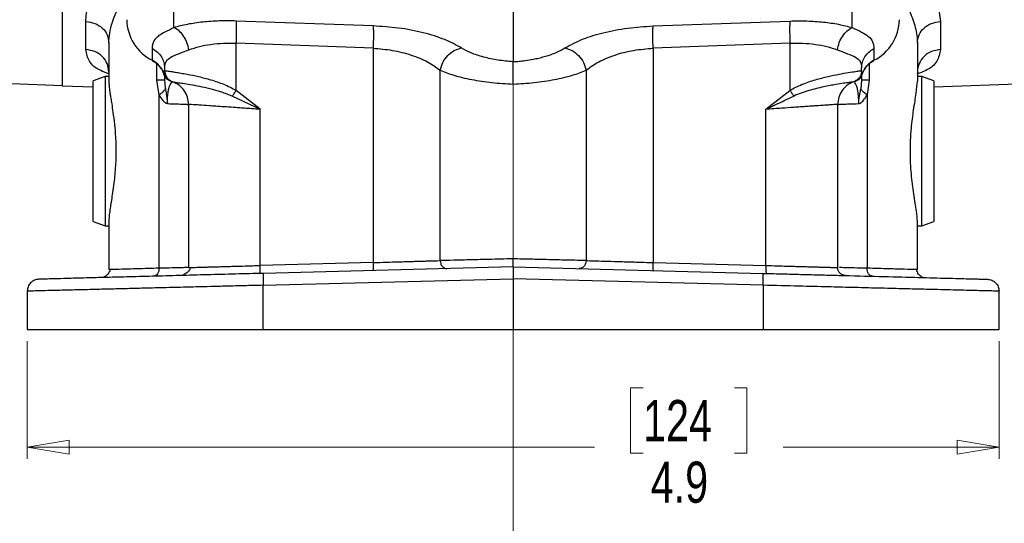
# Model space of a CAD drawing. Header units: inches. Extents: x 0.6 to 16.3, y 0.2 to 11.5.
# Tile 3 of 20: x 3 to 6.3, y 4 to 5.7. Entities that reach past the tile are written whole.
import ezdxf

# ---------------------------------------------------------------- set-up
doc = ezdxf.new("R2010")
doc.units = ezdxf.units.IN
doc.header["$MEASUREMENT"] = 0
doc.linetypes.add('CENTERX2', pattern=[0.8, 0.5, -0.1, 0.1, -0.1])
doc.styles.add('SLDTEXTSTYLE0', font='TXT', dxfattribs={"width": 0.75})
doc.dimstyles.new('SLDDIMSTYLE1', dxfattribs={"dimtxt": 0.137795, "dimasz": 0.14, "dimexe": 0, "dimexo": 0.0625, "dimgap": 0.034449, "dimtad": 0, "dimdec": 1, "dimlfac": 1.5, "dimrnd": 1e-09, "dimzin": 12, "dimdsep": 46, "dimtxsty": 'SLDTEXTSTYLE0', "dimblk1": 'CLOSED', "dimblk2": 'CLOSED', "dimsah": 1, "dimcen": 0.09, "dimadec": 0, "dimazin": 3, "dimtfac": 1, "dimtdec": 1, "dimtofl": 0, "dimtmove": 0, "dimatfit": 3, "dimldrblk": 'CLOSED', "dimfxl": 0, "dimfrac": 2, "dimtolj": 1, "dimtzin": 12, "dimarcsym": 0})

# ---------------------------------------------------------------- blocks, each defined once
blk = doc.blocks.new('_Closed')
at = {"color": 0, "linetype": 'ByBlock', "lineweight": -2}
for p, q in [((-1, 0.166667), (0, 0)), ((-1, 0.166667), (-1, -0.166667)), ((0, 0), (-1, -0.166667)), ((0, 0), (-1, 0))]:
    blk.add_line(p, q, dxfattribs=at)
blk = doc.blocks.new('_D_11')
at = {"color": 7, "linetype": 'Continuous', "lineweight": 0}
for p, q in [((3.0275, 4.599), (3.0275, 4.2052)), ((6.2808, 4.599), (6.2808, 4.2052)), ((5.0894, 4.443), (5.0474, 4.443)), ((5.0474, 4.443), (5.0474, 4.2243)), ((5.3948, 4.443), (5.4368, 4.443)), ((5.4368, 4.443), (5.4368, 4.2243)), ((3.0275, 4.2445), (4.9266, 4.2445)), ((5.0474, 4.2243), (5.0894, 4.2243)), ((5.4368, 4.2243), (5.3948, 4.2243)), ((6.2808, 4.2445), (5.5577, 4.2445))]:
    blk.add_line(p, q, dxfattribs=at)
at = {"color": 7, "linetype": 'Continuous', "lineweight": 18, "xscale": 0.14, "yscale": 0.14, "rotation": 180.0000000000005}
blk.add_blockref('_Closed', (3.0275, 4.2445, 0.2922), dxfattribs=at)
at = {"color": 7, "linetype": 'Continuous', "lineweight": 18, "xscale": 0.14, "yscale": 0.14}
blk.add_blockref('_Closed', (6.2808, 4.2445, 0.2922), dxfattribs=at)
at = {"color": 7, "linetype": 'Continuous', "lineweight": 18, "char_height": 0.1378, "attachment_point": 1, "style": 'SLDTEXTSTYLE0'}
for s, insert in [('124', (5.0894, 4.4019)), ('4.9', (5.1149, 4.1957))]:
    blk.add_mtext(s, dxfattribs=dict(at, insert=insert))

msp = doc.modelspace()

# ---------------------------------------------------------------- linework, layer by layer
at = {"color": 7, "linetype": 'CENTERX2', "lineweight": 18}
for p, q in [((4.6541, 3.8807), (4.6541, 10.3864)), ((4.6541, 5.4599), (4.6541, 3.8807))]:
    msp.add_line(p, q, dxfattribs=at)
at = {"color": 7, "linetype": 'Continuous', "lineweight": 25}
for p, q in [((3.1445, 5.8118), (3.1445, 5.4541)), ((4.1854, 5.6547), (3.7275, 5.6711)), ((4.6541, 5.7012), (4.6541, 5.5347)), ((5.1229, 5.6547), (5.5807, 5.6711)), ((3.2236, 5.5753), (3.2236, 5.6693)), ((6.0847, 5.6693), (6.0847, 5.5753)), ((3.3008, 5.5981), (3.3008, 5.4702)), ((3.4464, 5.5396), (3.4464, 5.5788)), ((4.1854, 5.5801), (3.7275, 5.5966)), ((3.7275, 5.4388), (3.7275, 5.5966)), ((4.1854, 5.5801), (4.1854, 4.8623)), ((5.5807, 5.5966), (5.1229, 5.5801)), ((5.1229, 5.5801), (5.1229, 4.8623)), ((5.5807, 5.5966), (5.5807, 5.4388)), ((5.8619, 5.5788), (5.8619, 5.5396)), ((6.0075, 5.5981), (6.0075, 5.4701)), ((3.4875, 5.5051), (3.4841, 5.496)), ((3.4875, 5.5135), (3.4875, 5.5051)), ((3.4875, 5.5051), (3.4875, 5.5051)), ((4.4097, 4.8688), (4.4097, 5.5065)), ((4.8985, 5.5065), (4.8985, 4.8688)), ((5.8208, 5.5051), (5.8208, 5.5135)), ((5.8208, 5.5051), (5.8208, 5.5051)), ((5.8242, 5.496), (5.8208, 5.5051)), ((3.2888, 5.485), (3.2488, 5.4705)), ((3.3008, 5.485), (3.2888, 5.485)), ((3.2888, 5.485), (3.2888, 4.9849)), ((3.4689, 5.4237), (3.4617, 5.4731)), ((3.4875, 5.4869), (3.4875, 5.4731)), ((3.4982, 5.4778), (3.5011, 5.475)), ((5.8208, 5.4731), (5.818, 5.4441)), ((5.8208, 5.487), (5.8208, 5.4731)), ((5.8465, 5.4731), (5.8394, 5.4237)), ((6.0221, 5.485), (6.0075, 5.485)), ((6.0621, 5.4705), (6.0221, 5.485)), ((6.0221, 5.235), (6.0221, 5.485)), ((6.0621, 5.4506), (7.0152, 5.4838)), ((2.9761, 5.4621), (3.1445, 5.4547)), ((3.1445, 5.4541), (3.2488, 5.4505)), ((3.2488, 4.9995), (3.2488, 5.4705)), ((3.5142, 5.4674), (3.5141, 5.4674)), ((3.8076, 5.3754), (3.7275, 5.4388)), ((5.5007, 5.3754), (5.5807, 5.4388)), ((5.7941, 5.4674), (5.7941, 5.4674)), ((5.7989, 5.4689), (5.8008, 5.4696)), ((6.0621, 5.4705), (6.0621, 5.235)), ((3.4689, 4.8432), (3.4689, 5.4237)), ((3.7144, 5.4198), (3.8075, 5.3754)), ((5.8394, 5.4237), (5.8394, 4.8432)), ((3.5675, 5.3919), (3.5675, 4.8455)), ((3.8075, 4.8525), (3.8076, 5.3754)), ((5.5007, 4.8525), (5.5007, 5.3754)), ((5.7408, 4.8455), (5.7408, 5.3919)), ((6.0221, 4.9849), (6.0221, 5.235)), ((6.0621, 5.235), (6.0621, 4.9995)), ((3.2488, 4.9995), (3.2888, 4.9849)), ((3.2888, 4.9849), (3.3008, 4.9849)), ((3.3008, 4.9998), (3.3008, 4.8385)), ((6.0075, 4.8385), (6.0075, 4.9999)), ((6.0075, 4.9849), (6.0221, 4.9849)), ((6.0221, 4.9849), (6.0621, 4.9995)), ((4.1854, 4.8623), (3.8075, 4.8525)), ((4.6541, 4.848), (3.8182, 4.8261)), ((4.6541, 4.848), (5.49, 4.8261)), ((5.1229, 4.8623), (5.5007, 4.8525)), ((3.3078, 4.8387), (3.3008, 4.8385)), ((6.0075, 4.8385), (6.0025, 4.8387)), ((3.8172, 4.7861), (4.6541, 4.808)), ((3.8172, 4.6383), (3.8172, 4.7861)), ((5.4911, 4.7861), (4.6541, 4.808)), ((4.6541, 4.808), (4.6541, 4.6383)), ((5.4911, 4.7861), (5.4911, 4.6383)), ((3.0275, 4.7664), (3.0275, 4.6383)), ((6.2808, 4.6383), (6.2808, 4.7664)), ((3.0275, 4.6383), (3.8172, 4.6383)), ((3.8172, 4.6383), (4.6541, 4.6383)), ((4.6541, 4.6383), (5.4911, 4.6383)), ((5.4911, 4.6383), (6.2808, 4.6383))]:
    msp.add_line(p, q, dxfattribs=at)
at = {"color": 8, "linetype": 'Continuous', "lineweight": 25}
for p, q in [((3.5187, 5.6491), (3.5187, 5.7168)), ((5.7895, 5.6491), (5.7895, 5.7168)), ((3.4617, 5.4731), (3.4617, 5.5278)), ((5.8465, 5.5277), (5.8465, 5.4731))]:
    msp.add_line(p, q, dxfattribs=at)
at = {"color": 7, "linetype": 'Continuous', "lineweight": 25, "flags": 128}
msp.add_lwpolyline([(3.4469, 5.5382), (3.4466, 5.5385), (3.4464, 5.5396)], dxfattribs=at)
at = {"color": 7, "linetype": 'Continuous', "lineweight": 25}
for centre, radius, start, end in [((3.5151, 5.6778), 0.1543, 180.8345, 243.552), ((5.7931, 5.6778), 0.1543, 296.448, 359.1655), ((3.412, 5.4719), 0.0759, 18.4792, 63.0936), ((5.8963, 5.4719), 0.0759, 116.9064, 161.5208)]:
    msp.add_arc(centre, radius, start, end, dxfattribs=at)
at = {"color": 8, "linetype": 'Continuous', "lineweight": 25}
for points, knots in [([(5.9801, 5.8669), (5.9998, 5.845), (6.0404, 5.7997), (6.0771, 5.7317), (6.0822, 5.69), (6.0847, 5.6693)], [0, 0, 0, 0, 0.322176, 0.66524, 1, 1, 1, 1]), ([(5.9475, 5.763), (5.9499, 5.7595), (5.9562, 5.7502), (5.9679, 5.7303), (5.9812, 5.7049), (5.9929, 5.6763), (6.0012, 5.6493), (6.0065, 5.623), (6.0071, 5.6062), (6.0075, 5.5981)], [0, 0, 0, 0, 0.060962, 0.16167, 0.346315, 0.508952, 0.670485, 0.84009, 1, 1, 1, 1]), ([(3.3009, 5.4942), (3.2913, 5.4977), (3.2604, 5.5087), (3.2313, 5.5351), (3.2262, 5.5619), (3.2236, 5.5753)], [0, 0, 0, 0, 0.183539, 0.588875, 1, 1, 1, 1]), ([(6.0847, 5.5753), (6.0821, 5.5619), (6.0771, 5.5352), (6.0477, 5.5085), (6.0161, 5.4973), (6.0057, 5.4936)], [0, 0, 0, 0, 0.405038, 0.80437, 1, 1, 1, 1]), ([(3.5763, 4.8457), (3.5788, 4.8458), (3.5839, 4.846), (3.5948, 4.8463), (3.6072, 4.8467), (3.6204, 4.847), (3.6334, 4.8474), (3.646, 4.8478), (3.6583, 4.8481), (3.671, 4.8485), (3.6858, 4.8489), (3.7029, 4.8494), (3.7266, 4.8501), (3.7613, 4.8511), (3.7906, 4.852), (3.8075, 4.8525)], [0, 0, 0, 0, 0.080539, 0.165017, 0.249011, 0.31548, 0.37909, 0.439841, 0.484678, 0.535364, 0.591897, 0.654278, 0.722504, 0.839326, 1, 1, 1, 1]), ([(3.4689, 4.8432), (3.4433, 4.8425), (3.3934, 4.8411), (3.342, 4.8397), (3.3127, 4.8389), (3.3088, 4.8387), (3.3078, 4.8387)], [0, 0, 0, 0, 0.304737, 0.594067, 0.893313, 1, 1, 1, 1]), ([(5.8394, 4.8432), (5.8242, 4.8435), (5.7942, 4.8442), (5.7628, 4.845), (5.752, 4.8452), (5.7467, 4.8454)], [0, 0, 0, 0, 0.343775, 0.677107, 1, 1, 1, 1]), ([(6.0025, 4.8387), (6.0011, 4.8387), (5.9972, 4.8388), (5.9665, 4.8397), (5.9148, 4.8411), (5.865, 4.8425), (5.8394, 4.8432)], [0, 0, 0, 0, 0.153157, 0.436834, 0.711098, 1, 1, 1, 1])]:
    msp.add_open_spline(points, degree=3, knots=knots, dxfattribs=at)
at = {"color": 7, "linetype": 'Continuous', "lineweight": 25}
for points, knots in [([(3.2236, 5.6693), (3.2241, 5.6784), (3.2251, 5.6973), (3.2333, 5.7266), (3.2454, 5.7551), (3.2598, 5.7816), (3.2714, 5.7986), (3.2772, 5.8071)], [0, 0, 0, 0, 0.21123, 0.442211, 0.647084, 0.823338, 1, 1, 1, 1]), ([(3.3008, 5.5981), (3.3014, 5.6088), (3.3025, 5.6311), (3.3115, 5.6656), (3.3256, 5.7027), (3.3394, 5.7278), (3.347, 5.7414)], [0, 0, 0, 0, 0.239835, 0.498551, 0.726663, 1, 1, 1, 1]), ([(3.7275, 5.6711), (3.7085, 5.6715), (3.67, 5.6721), (3.6147, 5.6681), (3.5628, 5.6607), (3.5334, 5.6529), (3.5187, 5.6491)], [0, 0, 0, 0, 0.246357, 0.496982, 0.74919, 1, 1, 1, 1]), ([(5.5807, 5.6711), (5.5999, 5.6715), (5.6384, 5.6721), (5.6936, 5.6681), (5.7453, 5.6608), (5.7748, 5.653), (5.7895, 5.6491)], [0, 0, 0, 0, 0.248228, 0.496982, 0.747291, 1, 1, 1, 1]), ([(3.4464, 5.5788), (3.4466, 5.5829), (3.4471, 5.5916), (3.4511, 5.6033), (3.4583, 5.6139), (3.4703, 5.6244), (3.4887, 5.6352), (3.5085, 5.6443), (3.5187, 5.6491)], [0, 0, 0, 0, 0.133526, 0.282844, 0.434323, 0.582811, 0.782812, 1, 1, 1, 1]), ([(3.5689, 5.5745), (3.567, 5.5827), (3.5632, 5.5992), (3.5514, 5.6215), (3.5362, 5.6394), (3.5246, 5.6458), (3.5187, 5.6491)], [0, 0, 0, 0, 0.250078, 0.5, 0.749922, 1, 1, 1, 1]), ([(4.4806, 5.5811), (4.4633, 5.5906), (4.4283, 5.6099), (4.3549, 5.6327), (4.2722, 5.6491), (4.2139, 5.6528), (4.1854, 5.6547)], [0, 0, 0, 0, 0.251919, 0.508037, 0.759698, 1, 1, 1, 1]), ([(4.8277, 5.5811), (4.8469, 5.5916), (4.8822, 5.6108), (4.9558, 5.6332), (5.0358, 5.649), (5.0941, 5.6528), (5.1229, 5.6547)], [0, 0, 0, 0, 0.276938, 0.508222, 0.75687, 1, 1, 1, 1]), ([(5.7394, 5.5745), (5.7413, 5.5827), (5.745, 5.5992), (5.7569, 5.6215), (5.772, 5.6394), (5.7837, 5.6458), (5.7895, 5.6491)], [0, 0, 0, 0, 0.250078, 0.5, 0.749922, 1, 1, 1, 1]), ([(5.7895, 5.6491), (5.8004, 5.644), (5.8229, 5.6337), (5.8451, 5.6197), (5.8594, 5.6024), (5.8611, 5.5867), (5.8619, 5.5788)], [0, 0, 0, 0, 0.231703, 0.477108, 0.735841, 1, 1, 1, 1]), ([(3.4875, 5.5135), (3.4884, 5.5213), (3.4903, 5.5366), (3.5067, 5.5509), (3.5324, 5.5613), (3.5567, 5.5701), (3.5689, 5.5745)], [0, 0, 0, 0, 0.254624, 0.504478, 0.751953, 1, 1, 1, 1]), ([(3.5689, 5.5745), (3.5802, 5.5784), (3.6025, 5.5862), (3.6419, 5.5935), (3.6837, 5.5975), (3.713, 5.5969), (3.7275, 5.5966)], [0, 0, 0, 0, 0.257956, 0.505172, 0.753625, 1, 1, 1, 1]), ([(4.1854, 5.5801), (4.2071, 5.5782), (4.2516, 5.5744), (4.3146, 5.558), (4.3703, 5.5352), (4.3966, 5.516), (4.4097, 5.5065)], [0, 0, 0, 0, 0.236631, 0.486595, 0.744009, 1, 1, 1, 1]), ([(4.4102, 5.5065), (4.4127, 5.5153), (4.4178, 5.5331), (4.4347, 5.5563), (4.4564, 5.574), (4.4725, 5.5787), (4.4806, 5.5811)], [0, 0, 0, 0, 0.249937, 0.499762, 0.749707, 1, 1, 1, 1]), ([(4.6541, 5.5347), (4.6372, 5.5363), (4.6026, 5.5394), (4.5543, 5.5499), (4.5115, 5.5638), (4.4909, 5.5753), (4.4806, 5.5811)], [0, 0, 0, 0, 0.240965, 0.492289, 0.747829, 1, 1, 1, 1]), ([(4.6541, 5.5347), (4.6593, 5.5351), (4.6708, 5.5359), (4.6917, 5.5382), (4.7139, 5.5416), (4.7355, 5.546), (4.7539, 5.5506), (4.7763, 5.5572), (4.8029, 5.567), (4.8191, 5.5762), (4.8277, 5.5811)], [0, 0, 0, 0, 0.073339, 0.163744, 0.300878, 0.39955, 0.498306, 0.598095, 0.785557, 1, 1, 1, 1]), ([(4.8277, 5.5811), (4.8358, 5.5788), (4.852, 5.5741), (4.8738, 5.5565), (4.8908, 5.5332), (4.896, 5.5154), (4.8985, 5.5065)], [0, 0, 0, 0, 0.250122, 0.500004, 0.749884, 1, 1, 1, 1]), ([(4.8985, 5.5065), (4.9117, 5.516), (4.938, 5.5352), (4.9936, 5.558), (5.0566, 5.5744), (5.1012, 5.5782), (5.1229, 5.5801)], [0, 0, 0, 0, 0.25601, 0.513417, 0.763374, 1, 1, 1, 1]), ([(5.5807, 5.5966), (5.5953, 5.5969), (5.6245, 5.5975), (5.6664, 5.5935), (5.7058, 5.5862), (5.7281, 5.5784), (5.7394, 5.5745)], [0, 0, 0, 0, 0.246405, 0.494831, 0.742053, 1, 1, 1, 1]), ([(5.7394, 5.5745), (5.7516, 5.5701), (5.7759, 5.5613), (5.8016, 5.5509), (5.818, 5.5366), (5.8199, 5.5213), (5.8208, 5.5135)], [0, 0, 0, 0, 0.248047, 0.495522, 0.745376, 1, 1, 1, 1]), ([(3.4467, 5.5379), (3.4491, 5.5367), (3.4564, 5.5331), (3.467, 5.5241), (3.4774, 5.5108), (3.4837, 5.4997), (3.4846, 5.4932), (3.4847, 5.4924)], [0, 0, 0, 0, 0.124397, 0.381781, 0.661545, 0.960775, 1, 1, 1, 1]), ([(5.8239, 5.4935), (5.8258, 5.4989), (5.8298, 5.5103), (5.8418, 5.5247), (5.8529, 5.5339), (5.8601, 5.5373), (5.8615, 5.538)], [0, 0, 0, 0, 0.296301, 0.623674, 0.923454, 1, 1, 1, 1]), ([(3.4875, 5.5051), (3.4888, 5.5049), (3.4913, 5.5045), (3.5057, 5.5025), (3.5233, 5.4999), (3.5417, 5.4969), (3.5669, 5.4925), (3.5999, 5.4856), (3.6352, 5.4766), (3.6637, 5.4675), (3.6927, 5.4571), (3.7136, 5.4461), (3.7275, 5.4388)], [0, 0, 0, 0, 0.1281052, 0.2554981, 0.3426607, 0.4253438, 0.5035986, 0.6348974, 0.754604, 0.8182837, 0.8784928, 1, 1, 1, 1]), ([(3.4875, 5.5051), (3.488, 5.5005), (3.4889, 5.4913), (3.4956, 5.48), (3.5042, 5.4718), (3.5109, 5.4688), (3.5142, 5.4674)], [0, 0, 0, 0, 0.279857, 0.559469, 0.779712, 1, 1, 1, 1]), ([(4.4097, 5.5065), (4.4242, 5.5006), (4.4534, 5.4888), (4.5139, 5.4747), (4.5821, 5.4643), (4.6305, 5.4613), (4.6541, 5.4599)], [0, 0, 0, 0, 0.2494284, 0.5042648, 0.7574627, 1, 1, 1, 1]), ([(4.6541, 5.4599), (4.6541, 5.4673), (4.6541, 5.4837), (4.6542, 5.5047), (4.6542, 5.5196), (4.6542, 5.5281), (4.6542, 5.5322), (4.6541, 5.534), (4.6541, 5.5345), (4.6541, 5.5347)], [0, 0, 0, 0, 0.2265963, 0.5037343, 0.702561, 0.8518387, 0.9510286, 0.981799, 1, 1, 1, 1]), ([(4.6541, 5.4599), (4.6778, 5.4613), (4.7262, 5.4643), (4.7943, 5.4747), (4.8548, 5.4888), (4.8841, 5.5006), (4.8985, 5.5065)], [0, 0, 0, 0, 0.242553, 0.495773, 0.750602, 1, 1, 1, 1]), ([(5.5807, 5.4388), (5.5872, 5.4425), (5.6007, 5.4501), (5.6223, 5.4593), (5.6445, 5.4676), (5.6739, 5.4768), (5.709, 5.4858), (5.7464, 5.4935), (5.7777, 5.4988), (5.801, 5.5023), (5.8169, 5.5045), (5.8194, 5.5049), (5.8208, 5.5051)], [0, 0, 0, 0, 0.0572906, 0.1200176, 0.1829636, 0.245585, 0.3715842, 0.4966087, 0.6195344, 0.7470051, 0.8689312, 1, 1, 1, 1]), ([(5.8208, 5.5051), (5.8204, 5.501), (5.8196, 5.4928), (5.8139, 5.4816), (5.8053, 5.4725), (5.7979, 5.4691), (5.7941, 5.4674)], [0, 0, 0, 0, 0.250069, 0.5, 0.749931, 1, 1, 1, 1]), ([(3.5074, 5.4696), (3.5045, 5.4709), (3.4985, 5.4736), (3.4915, 5.4801), (3.4872, 5.4867), (3.485, 5.4921), (3.4843, 5.4949), (3.4841, 5.496)], [0, 0, 0, 0, 0.247418, 0.496669, 0.747833, 0.905923, 1, 1, 1, 1]), ([(3.4875, 5.4731), (3.4876, 5.4681), (3.4878, 5.461), (3.4891, 5.4512), (3.4899, 5.4465), (3.4902, 5.4441)], [0, 0, 0, 0, 0.5223335, 0.7608712, 1, 1, 1, 1]), ([(5.8008, 5.4696), (5.8036, 5.4708), (5.8096, 5.4735), (5.8166, 5.48), (5.8217, 5.4876), (5.8234, 5.4932), (5.8242, 5.496)], [0, 0, 0, 0, 0.233257, 0.496869, 0.748098, 1, 1, 1, 1]), ([(3.3008, 5.4702), (3.3008, 5.4684), (3.3009, 5.4653), (3.3012, 5.4603), (3.3015, 5.4564), (3.3019, 5.4522), (3.3024, 5.4468), (3.3034, 5.4386), (3.3051, 5.4269), (3.3074, 5.4121), (3.3106, 5.3917), (3.3149, 5.3627), (3.3197, 5.3255), (3.3228, 5.289), (3.3239, 5.2638), (3.3242, 5.2523), (3.3243, 5.2476), (3.3243, 5.2457), (3.3243, 5.2441), (3.3243, 5.2418), (3.3243, 5.2332), (3.3243, 5.2252), (3.3243, 5.2189)], [0, 0, 0, 0, 0.0398499, 0.0704451, 0.1016787, 0.1163702, 0.1399189, 0.1935837, 0.2491175, 0.3161649, 0.4007713, 0.5091898, 0.6550037, 0.7975358, 0.8720716, 0.8989833, 0.9083357, 0.9170048, 0.9177099, 0.9234107, 0.9393784, 1, 1, 1, 1]), ([(3.4902, 5.4441), (3.4912, 5.4389), (3.4943, 5.4231), (3.496, 5.4061), (3.4971, 5.3946)], [0, 0, 0, 0, 0.326253, 1, 1, 1, 1]), ([(3.4971, 5.3946), (3.4971, 5.3984), (3.4971, 5.4059), (3.4978, 5.4205), (3.4996, 5.4362), (3.5025, 5.4491), (3.507, 5.4608), (3.5126, 5.4666), (3.5136, 5.4671), (3.5141, 5.4674)], [0, 0, 0, 0, 0.050121, 0.101275, 0.208283, 0.324258, 0.448156, 0.716095, 1, 1, 1, 1]), ([(3.5055, 5.4703), (3.5067, 5.4701), (3.5086, 5.4696), (3.5086, 5.4697), (3.5086, 5.4697)], [0, 0, 0, 0, 0.59826, 1, 1, 1, 1]), ([(3.5094, 5.4689), (3.5095, 5.4689), (3.5098, 5.4688), (3.51, 5.4687), (3.5102, 5.4687)], [0, 0, 0, 0, 0.499891, 1, 1, 1, 1]), ([(3.5142, 5.4674), (3.5173, 5.4669), (3.5221, 5.4663), (3.5475, 5.4627), (3.5725, 5.4588), (3.6032, 5.4531), (3.6382, 5.4453), (3.676, 5.4352), (3.7017, 5.4249), (3.7144, 5.4198)], [0, 0, 0, 0, 0.248519, 0.373907, 0.499713, 0.625881, 0.752179, 0.877435, 1, 1, 1, 1]), ([(3.7144, 5.4198), (3.7163, 5.4227), (3.7203, 5.4286), (3.7251, 5.4354), (3.7275, 5.4388)], [0, 0, 0, 0, 0.499995, 1, 1, 1, 1]), ([(5.7941, 5.4673), (5.7932, 5.4671), (5.7914, 5.4669), (5.7794, 5.4653), (5.7609, 5.4627), (5.7385, 5.4591), (5.7155, 5.455), (5.6935, 5.4505), (5.6696, 5.4451), (5.6443, 5.4383), (5.6188, 5.4303), (5.602, 5.4232), (5.5939, 5.4198)], [0, 0, 0, 0, 0.123595, 0.24915, 0.375161, 0.500025, 0.58424, 0.668228, 0.752349, 0.836878, 0.921624, 1, 1, 1, 1]), ([(5.8112, 5.3946), (5.8112, 5.3983), (5.8112, 5.4059), (5.8106, 5.417), (5.8097, 5.4278), (5.8078, 5.4412), (5.8047, 5.4527), (5.7976, 5.4667), (5.7956, 5.4671), (5.7941, 5.4674)], [0, 0, 0, 0, 0.04966, 0.101932, 0.15927, 0.223772, 0.370133, 0.510452, 1, 1, 1, 1]), ([(5.7981, 5.4687), (5.7982, 5.4687), (5.7985, 5.4688), (5.7988, 5.4689), (5.7989, 5.4689)], [0, 0, 0, 0, 0.500111, 1, 1, 1, 1]), ([(5.7997, 5.4697), (5.7997, 5.4697), (5.7997, 5.4696), (5.8016, 5.4701), (5.8028, 5.4703)], [0, 0, 0, 0, 0.35683, 1, 1, 1, 1]), ([(5.8112, 5.3946), (5.8112, 5.3966), (5.8113, 5.3995), (5.8116, 5.4051), (5.8126, 5.4144), (5.8151, 5.4281), (5.8171, 5.4389), (5.818, 5.4441)], [0, 0, 0, 0, 0.117087, 0.170605, 0.32467, 0.669483, 1, 1, 1, 1]), ([(5.8394, 5.4237), (5.8342, 5.4273), (5.8239, 5.4347), (5.82, 5.4409), (5.818, 5.4441)], [0, 0, 0, 0, 0.500003, 1, 1, 1, 1]), ([(6.0075, 4.9999), (6.0068, 5.0105), (6.0052, 5.034), (5.9956, 5.0893), (5.9866, 5.1579), (5.9826, 5.2343), (5.9864, 5.309), (5.995, 5.3764), (6.0047, 5.4327), (6.0066, 5.4576), (6.0075, 5.4701)], [0, 0, 0, 0, 0.110551, 0.244371, 0.370139, 0.495451, 0.631591, 0.746448, 0.872796, 1, 1, 1, 1]), ([(3.4689, 5.4237), (3.4728, 5.417), (3.4788, 5.4071), (3.4889, 5.3976), (3.4943, 5.3956), (3.4971, 5.3946)], [0, 0, 0, 0, 0.499825, 0.750415, 1, 1, 1, 1]), ([(5.5007, 5.3754), (5.5183, 5.3839), (5.5494, 5.3991), (5.5804, 5.4135), (5.5939, 5.4198)], [0, 0, 0, 0, 0.564468, 1, 1, 1, 1]), ([(5.8112, 5.3946), (5.8127, 5.3951), (5.8185, 5.3967), (5.8289, 5.406), (5.8357, 5.4174), (5.8394, 5.4237)], [0, 0, 0, 0, 0.139886, 0.528328, 1, 1, 1, 1]), ([(3.4971, 5.3946), (3.508, 5.3942), (3.5295, 5.3934), (3.5512, 5.3926), (3.565, 5.392), (3.5666, 5.392), (3.5675, 5.3919)], [0, 0, 0, 0, 0.258196, 0.510922, 0.758187, 1, 1, 1, 1]), ([(3.8076, 5.3754), (3.798, 5.376), (3.7802, 5.3773), (3.7557, 5.379), (3.7354, 5.3804), (3.7121, 5.382), (3.6863, 5.3837), (3.6594, 5.3856), (3.6303, 5.3876), (3.6031, 5.3895), (3.5819, 5.391), (3.5697, 5.3918), (3.5682, 5.3919), (3.5675, 5.3919)], [0, 0, 0, 0, 0.074713, 0.139801, 0.19526, 0.241087, 0.336094, 0.422592, 0.500576, 0.646398, 0.770686, 0.885843, 1, 1, 1, 1]), ([(5.7408, 5.3919), (5.74, 5.3919), (5.7383, 5.3918), (5.7264, 5.3909), (5.7106, 5.3898), (5.693, 5.3886), (5.6741, 5.3874), (5.6552, 5.386), (5.6369, 5.3848), (5.6163, 5.3834), (5.5889, 5.3815), (5.5505, 5.3788), (5.5186, 5.3766), (5.5007, 5.3754)], [0, 0, 0, 0, 0.120033, 0.243263, 0.327272, 0.412719, 0.499608, 0.55743, 0.618415, 0.682561, 0.749871, 0.859789, 1, 1, 1, 1]), ([(5.7408, 5.3919), (5.7416, 5.392), (5.7433, 5.392), (5.7571, 5.3926), (5.7787, 5.3934), (5.8003, 5.3942), (5.8112, 5.3946)], [0, 0, 0, 0, 0.24175, 0.488995, 0.741742, 1, 1, 1, 1]), ([(3.3243, 5.2189), (3.3243, 5.2142), (3.3241, 5.2083), (3.3238, 5.2025), (3.3238, 5.2012), (3.3237, 5.201), (3.3237, 5.2009), (3.3237, 5.2008), (3.3237, 5.2008), (3.3237, 5.2008), (3.3237, 5.2008), (3.3226, 5.1814), (3.3196, 5.1394), (3.3115, 5.0839), (3.3049, 5.043), (3.3019, 5.0198), (3.301, 5.0085), (3.3008, 5.0033), (3.3008, 5.0009), (3.3008, 5.0001), (3.3008, 4.9999), (3.3008, 4.9998)], [0, 0, 0, 0, 0.050966, 0.062462, 0.063865, 0.064564, 0.064913, 0.064956, 0.064967, 0.064973, 0.064975, 0.064977, 0.277014, 0.524792, 0.73988, 0.874596, 0.939465, 0.979267, 0.993512, 0.997724, 1, 1, 1, 1]), ([(3.5675, 4.8455), (3.5663, 4.8455), (3.564, 4.8454), (3.5448, 4.845), (3.5142, 4.8442), (3.4841, 4.8435), (3.4689, 4.8432)], [0, 0, 0, 0, 0.2380334, 0.484043, 0.7380313, 1, 1, 1, 1]), ([(3.5758, 4.846), (3.5724, 4.8404), (3.5655, 4.8289), (3.5558, 4.8235), (3.5507, 4.8208)], [0, 0, 0, 0, 0.481223, 1, 1, 1, 1]), ([(3.5675, 4.8455), (3.5684, 4.8455), (3.5694, 4.8455), (3.5763, 4.8457), (3.5763, 4.8457)], [0, 0, 0, 0, 0.9985065, 1, 1, 1, 1]), ([(4.1854, 4.8623), (4.2006, 4.8628), (4.2287, 4.8636), (4.2635, 4.8646), (4.2885, 4.8653), (4.3058, 4.8658), (4.3202, 4.8663), (4.333, 4.8666), (4.3454, 4.867), (4.358, 4.8673), (4.3817, 4.868), (4.3974, 4.8685), (4.4097, 4.8688)], [0, 0, 0, 0, 0.173483, 0.320454, 0.403722, 0.475176, 0.534813, 0.588182, 0.644864, 0.704858, 0.768163, 1, 1, 1, 1]), ([(4.6541, 4.8747), (4.6265, 4.874), (4.5783, 4.8729), (4.5103, 4.8712), (4.4531, 4.8699), (4.4237, 4.8692), (4.4097, 4.8688)], [0, 0, 0, 0, 0.286042, 0.500003, 0.761819, 1, 1, 1, 1]), ([(4.4099, 4.8688), (4.4103, 4.8653), (4.411, 4.8583), (4.4163, 4.8494), (4.4238, 4.8433), (4.4297, 4.8426), (4.4327, 4.8422)], [0, 0, 0, 0, 0.250253, 0.500106, 0.749882, 1, 1, 1, 1]), ([(4.6541, 4.848), (4.6541, 4.8484), (4.6541, 4.8491), (4.6541, 4.854), (4.6541, 4.8603), (4.6541, 4.8676), (4.6541, 4.8722), (4.6541, 4.8747)], [0, 0, 0, 0, 0.239748, 0.435154, 0.668704, 0.822406, 1, 1, 1, 1]), ([(4.8985, 4.8688), (4.8895, 4.8691), (4.8698, 4.8695), (4.8364, 4.8703), (4.8004, 4.8712), (4.7619, 4.8721), (4.7121, 4.8733), (4.6745, 4.8742), (4.6541, 4.8747)], [0, 0, 0, 0, 0.159222, 0.344812, 0.461367, 0.609442, 0.789001, 1, 1, 1, 1]), ([(4.6541, 4.848), (4.6541, 4.8478), (4.6541, 4.8475), (4.6541, 4.8441), (4.6541, 4.8368), (4.6541, 4.8237), (4.6541, 4.8133), (4.6541, 4.808)], [0, 0, 0, 0, 0.136275, 0.265343, 0.500864, 0.749258, 1, 1, 1, 1]), ([(4.8984, 4.8688), (4.898, 4.8653), (4.8973, 4.8583), (4.892, 4.8494), (4.8845, 4.8433), (4.8786, 4.8426), (4.8756, 4.8422)], [0, 0, 0, 0, 0.250127, 0.499923, 0.749752, 1, 1, 1, 1]), ([(4.8985, 4.8688), (4.9068, 4.8686), (4.9243, 4.8681), (4.9602, 4.867), (4.9923, 4.8661), (5.0154, 4.8654), (5.0261, 4.8651), (5.0372, 4.8648), (5.0486, 4.8645), (5.0634, 4.8641), (5.088, 4.8634), (5.109, 4.8627), (5.1229, 4.8623)], [0, 0, 0, 0, 0.158578, 0.338215, 0.538892, 0.581634, 0.625222, 0.669655, 0.714933, 0.761057, 0.841953, 1, 1, 1, 1]), ([(5.5007, 4.8525), (5.5134, 4.8521), (5.537, 4.8514), (5.569, 4.8505), (5.5953, 4.8497), (5.6174, 4.8491), (5.6365, 4.8485), (5.6536, 4.848), (5.6682, 4.8476), (5.6804, 4.8472), (5.6911, 4.8469), (5.7007, 4.8467), (5.7099, 4.8464), (5.7184, 4.8462), (5.7287, 4.8459), (5.7385, 4.8456), (5.74, 4.8455), (5.7408, 4.8455)], [0, 0, 0, 0, 0.098827, 0.185041, 0.258633, 0.319597, 0.38063, 0.437282, 0.489555, 0.537446, 0.578962, 0.623043, 0.669691, 0.718904, 0.770683, 0.883084, 1, 1, 1, 1]), ([(3.8182, 4.8261), (3.787, 4.8253), (3.7237, 4.8236), (3.6295, 4.8212), (3.5358, 4.8187), (3.4451, 4.8163), (3.3598, 4.8141), (3.2826, 4.8121), (3.2155, 4.8103), (3.16, 4.8089), (3.1172, 4.8077), (3.0876, 4.807), (3.0697, 4.8065), (3.0675, 4.8064), (3.0664, 4.8064)], [0, 0, 0, 0, 0.078042, 0.15832, 0.24071, 0.326287, 0.412797, 0.500054, 0.587306, 0.673805, 0.759364, 0.841732, 0.921984, 1, 1, 1, 1]), ([(3.3059, 4.8389), (3.3035, 4.8334), (3.2985, 4.8221), (3.2892, 4.8167), (3.2844, 4.8139)], [0, 0, 0, 0, 0.484096, 1, 1, 1, 1]), ([(3.4689, 4.8432), (3.4687, 4.8397), (3.4682, 4.8328), (3.4644, 4.824), (3.4587, 4.8179), (3.4541, 4.817), (3.4519, 4.8165)], [0, 0, 0, 0, 0.250154, 0.499978, 0.749818, 1, 1, 1, 1]), ([(5.49, 4.8261), (5.51, 4.8256), (5.5502, 4.8245), (5.6096, 4.823), (5.6681, 4.8214), (5.7253, 4.8199), (5.8086, 4.8178), (5.9134, 4.815), (6.0274, 4.812), (6.1207, 4.8096), (6.1745, 4.8082), (6.203, 4.8074), (6.2171, 4.8071), (6.2281, 4.8068), (6.236, 4.8066), (6.2409, 4.8064), (6.2415, 4.8064), (6.2418, 4.8064)], [0, 0, 0, 0, 0.049993, 0.100245, 0.150239, 0.200037, 0.250147, 0.375062, 0.499983, 0.6249, 0.749838, 0.791531, 0.833238, 0.874921, 0.916457, 0.95829, 1, 1, 1, 1]), ([(5.8564, 4.8165), (5.8541, 4.817), (5.8496, 4.8179), (5.8439, 4.824), (5.8401, 4.8328), (5.8396, 4.8397), (5.8394, 4.8432)], [0, 0, 0, 0, 0.250168, 0.5, 0.749832, 1, 1, 1, 1]), ([(6.0241, 4.8138), (6.0194, 4.8167), (6.0097, 4.8225), (6.0063, 4.8332), (6.0046, 4.8386)], [0, 0, 0, 0, 0.49419, 1, 1, 1, 1]), ([(3.8172, 4.7861), (3.796, 4.7856), (3.7551, 4.7846), (3.6965, 4.7831), (3.643, 4.7818), (3.5947, 4.7806), (3.5514, 4.7795), (3.4988, 4.7782), (3.4377, 4.7767), (3.3701, 4.775), (3.3097, 4.7735), (3.2473, 4.7719), (3.1857, 4.7704), (3.1291, 4.769), (3.0842, 4.7678), (3.0518, 4.767), (3.0313, 4.7665), (3.0287, 4.7665), (3.0275, 4.7664)], [0, 0, 0, 0, 0.050403, 0.09732, 0.14075, 0.180694, 0.217151, 0.250121, 0.316607, 0.380441, 0.441621, 0.500148, 0.585839, 0.66915, 0.750083, 0.834099, 0.917405, 1, 1, 1, 1]), ([(6.2808, 4.7664), (6.2796, 4.7665), (6.2773, 4.7665), (6.2582, 4.767), (6.2316, 4.7676), (6.2015, 4.7684), (6.1717, 4.7691), (6.1369, 4.77), (6.0971, 4.771), (6.0583, 4.772), (6.0222, 4.7729), (5.99, 4.7737), (5.9549, 4.7746), (5.9169, 4.7755), (5.876, 4.7765), (5.8321, 4.7776), (5.7769, 4.779), (5.7037, 4.7808), (5.6054, 4.7833), (5.5314, 4.7851), (5.4911, 4.7861)], [0, 0, 0, 0, 0.079593, 0.159782, 0.240568, 0.290601, 0.341557, 0.393434, 0.446234, 0.499957, 0.53302, 0.567415, 0.603142, 0.6402, 0.678591, 0.718313, 0.759367, 0.823899, 0.904113, 1, 1, 1, 1])]:
    msp.add_open_spline(points, degree=3, knots=knots, dxfattribs=at)
for points in [[(3.7275, 5.5966), (3.7278, 5.6046), (3.7283, 5.6206), (3.7285, 5.6424), (3.7283, 5.6605), (3.7278, 5.6676), (3.7275, 5.6711)], [(5.5807, 5.6711), (5.5805, 5.6676), (5.58, 5.6605), (5.5798, 5.6424), (5.58, 5.6206), (5.5805, 5.6046), (5.5807, 5.5966)], [(3.2236, 5.6693), (3.2338, 5.668), (3.2542, 5.6653), (3.2796, 5.6487), (3.2974, 5.6255), (3.2997, 5.6072), (3.3008, 5.5981)], [(4.1854, 5.6547), (4.1857, 5.6511), (4.1862, 5.644), (4.1864, 5.6259), (4.1862, 5.6041), (4.1857, 5.5881), (4.1854, 5.5801)], [(5.1229, 5.5801), (5.1226, 5.5881), (5.1221, 5.6041), (5.1219, 5.6259), (5.1221, 5.644), (5.1226, 5.6511), (5.1229, 5.6547)], [(6.0075, 5.5981), (6.0086, 5.6072), (6.0109, 5.6255), (6.0286, 5.6487), (6.0541, 5.6653), (6.0745, 5.668), (6.0847, 5.6693)], [(3.3008, 5.5003), (3.2997, 5.51), (3.2974, 5.5292), (3.2796, 5.5536), (3.2542, 5.5711), (3.2338, 5.5739), (3.2236, 5.5753)], [(3.4464, 5.5788), (3.4523, 5.5751), (3.4642, 5.5678), (3.4772, 5.5518), (3.4858, 5.5334), (3.4869, 5.5201), (3.4875, 5.5135)], [(5.8208, 5.5135), (5.8213, 5.5201), (5.8224, 5.5334), (5.8311, 5.5518), (5.8441, 5.5678), (5.856, 5.5751), (5.8619, 5.5788)], [(6.0847, 5.5753), (6.0745, 5.5739), (6.0541, 5.5711), (6.0286, 5.5536), (6.0109, 5.5292), (6.0086, 5.51), (6.0075, 5.5003)], [(3.5141, 5.4674), (3.5104, 5.4691), (3.5029, 5.4725), (3.4944, 5.4817), (3.4886, 5.4928), (3.4878, 5.501), (3.4875, 5.5051)], [(5.8208, 5.5051), (5.8204, 5.501), (5.8197, 5.4928), (5.8139, 5.4817), (5.8054, 5.4725), (5.7979, 5.4691), (5.7941, 5.4674)], [(3.4875, 5.4731), (3.4871, 5.4731), (3.4865, 5.4731), (3.4812, 5.4731), (3.4732, 5.4731), (3.4655, 5.4731), (3.4617, 5.4731)], [(5.8465, 5.4731), (5.8427, 5.4731), (5.8351, 5.4731), (5.8271, 5.4731), (5.8218, 5.4731), (5.8211, 5.4731), (5.8208, 5.4731)], [(3.4689, 5.4237), (3.474, 5.4273), (3.4844, 5.4347), (3.4883, 5.4409), (3.4902, 5.4441)], [(3.5675, 5.3919), (3.5667, 5.4002), (3.5653, 5.4166), (3.5537, 5.4388), (3.5367, 5.4571), (3.5217, 5.4639), (3.5142, 5.4674)], [(5.5807, 5.4388), (5.5831, 5.4354), (5.588, 5.4286), (5.5919, 5.4227), (5.5939, 5.4198)], [(5.7941, 5.4674), (5.7866, 5.4639), (5.7716, 5.4571), (5.7546, 5.4388), (5.743, 5.4166), (5.7415, 5.4002), (5.7408, 5.3919)], [(3.8068, 4.8258), (3.807, 4.8262), (3.8074, 4.827), (3.8077, 4.8332), (3.8078, 4.842), (3.8076, 4.849), (3.8075, 4.8525)], [(4.1854, 4.8623), (4.1855, 4.8589), (4.1856, 4.8519), (4.1855, 4.8431), (4.1852, 4.8369), (4.1849, 4.8361), (4.1847, 4.8357)], [(5.1236, 4.8357), (5.1234, 4.8361), (5.123, 4.8369), (5.1227, 4.8431), (5.1226, 4.8519), (5.1228, 4.8589), (5.1229, 4.8623)], [(5.5007, 4.8525), (5.5007, 4.849), (5.5005, 4.842), (5.5006, 4.8332), (5.5009, 4.827), (5.5013, 4.8262), (5.5014, 4.8258)], [(5.7668, 4.8188), (5.7633, 4.8193), (5.7565, 4.8203), (5.7479, 4.8265), (5.742, 4.8352), (5.7412, 4.8421), (5.7408, 4.8455)], [(3.8182, 4.8261), (3.818, 4.8255), (3.8175, 4.8243), (3.817, 4.815), (3.8169, 4.8018), (3.8171, 4.7913), (3.8172, 4.7861)], [(5.4911, 4.7861), (5.4912, 4.7913), (5.4914, 4.8018), (5.4913, 4.815), (5.4908, 4.8243), (5.4903, 4.8255), (5.49, 4.8261)], [(3.0664, 4.8064), (3.0613, 4.8057), (3.051, 4.8043), (3.0382, 4.795), (3.0292, 4.7819), (3.0281, 4.7716), (3.0275, 4.7664)], [(6.2418, 4.8064), (6.247, 4.8057), (6.2573, 4.8043), (6.2701, 4.795), (6.2791, 4.7819), (6.2802, 4.7716), (6.2808, 4.7664)]]:
    msp.add_open_spline(points, degree=3, dxfattribs=at)

# ---------------------------------------------------------------- dimensions: what is measured, and where the dimension line sits
at = {"color": 7, "linetype": 'Continuous', "lineweight": 18}
dim = msp.add_linear_dim(base=(6.2808, 4.2445), p1=(3.0275, 4.6383), p2=(6.2808, 4.6383), angle=0, dimstyle='SLDDIMSTYLE1', dxfattribs=at)
dim.commit()
dim.dimension.update_dxf_attribs({"geometry": '_D_11', "text_midpoint": (5.2421, 4.2445), "dimtype": 160})

doc.saveas('drawing.dxf')
